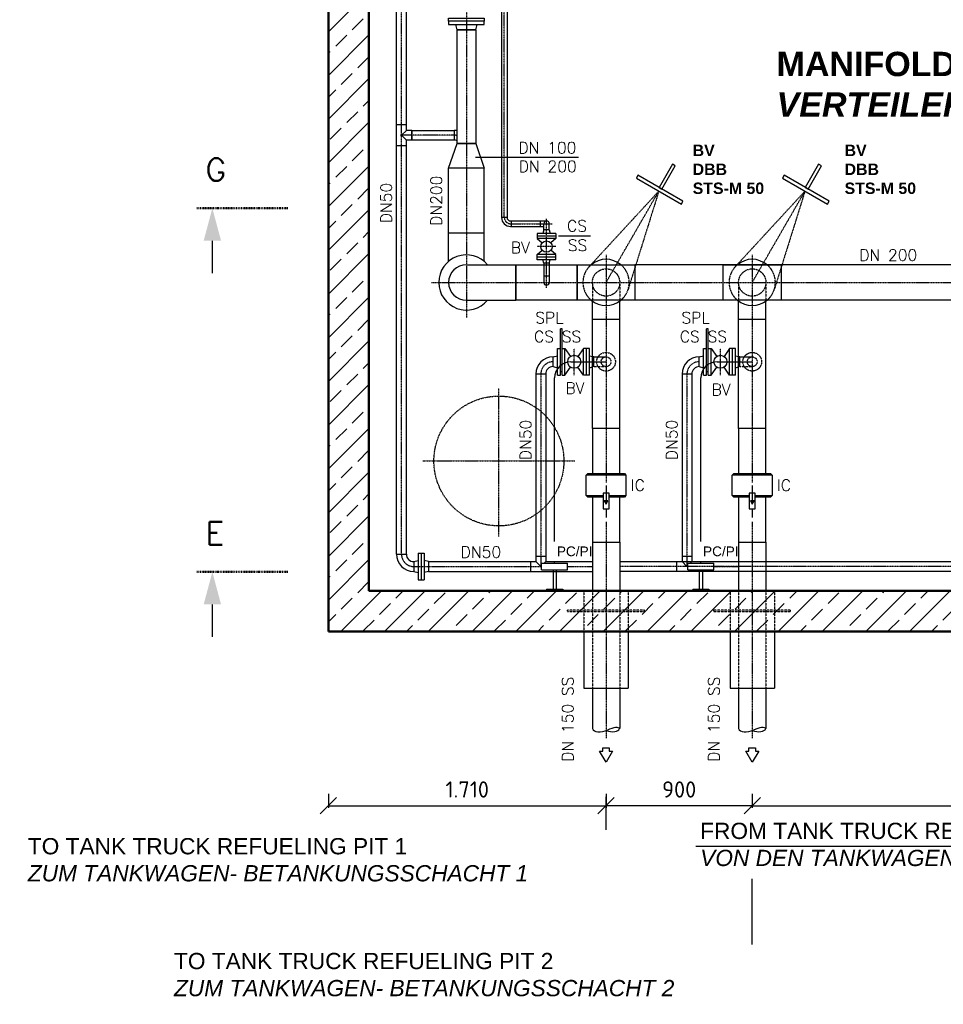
# Model space of a CAD drawing. Header units: millimetres. Extents: x -197187 to 231260338, y -45270 to 70505.
# Tile 33 of 85: x 1994 to 7681, y 1354 to 7421. Entities that reach past the tile are written whole.
import ezdxf
from ezdxf.enums import TextEntityAlignment as Align

# ---------------------------------------------------------------- set-up
doc = ezdxf.new("R2010")
doc.units = ezdxf.units.MM
doc.header["$LTSCALE"] = 0.5
doc.linetypes.add('DASHDOT', pattern=[1, 0.5, -0.25, 0, -0.25])
doc.linetypes.add('HIDDEN', pattern=[0.375, 0.25, -0.125])
for name, color, linetype in [('17', 7, 'Continuous'), ('21', 7, 'Continuous'), ('41', 7, 'Continuous'), ('BEMAßUNG', 7, 'Continuous'), ('Beschriftung', 7, 'Continuous'), ('P-MU025ENTLÜ', 7, 'Continuous'), ('P-MU050ENTL', 7, 'Continuous'), ('P-MU150AUSL', 7, 'Continuous'), ('P-MU200AUSL', 7, 'Continuous'), ('P-MU200EINL', 7, 'Continuous'), ('P-MU250AUSL', 7, 'Continuous'), ('P-MU250AUSL1', 7, 'Continuous'), ('P-MU300AUSL', 7, 'Continuous')]:
    doc.layers.add(name, color=color, linetype=linetype)
doc.styles.add('LBB3.5M1000', font='isocp.shx', dxfattribs={"height": 3.5})
doc.styles.add('ROMANS', font='ROMANS', dxfattribs={"height": 0.2})
doc.styles.get("Standard").update_dxf_attribs({"font": 'isocpeur.ttf'})
doc.dimstyles.new('DIN', dxfattribs={"dimtxt": 2.5, "dimasz": 2.5, "dimexe": 1.25, "dimexo": 0.625, "dimtad": 1, "dimtih": 1, "dimdec": 4, "dimdsep": 46, "dimlunit": 6, "dimtxsty": 'Standard', "dimcen": 2.5, "dimadec": 0, "dimazin": 0, "dimtfac": 1, "dimtdec": 4, "dimtmove": 0, "dimatfit": 3, "dimfxl": 0, "dimtvp": 1, "dimtolj": 1, "dimtzin": 0, "dimarcsym": 0})

# ---------------------------------------------------------------- blocks, each defined once
blk = doc.blocks.new('SPFEIL')
at = {"layer": '17', "color": 7, "linetype": 'Continuous'}
blk.add_line((-20, 0), (-10, 0), dxfattribs=at)
blk.add_solid([(-10, -2.6795), (0, 0), (-10, 2.6795)], dxfattribs=at)
blk = doc.blocks.new('_Oblique')
at = {"color": 0, "linetype": 'ByBlock', "lineweight": -2}
blk.add_line((-0.5, -0.5), (0.5, 0.5), dxfattribs=at)
blk = doc.blocks.new('*D21')
at = {"layer": 'BEMAßUNG', "color": 0, "lineweight": -2, "transparency": 16777216}
for p, q in [((3894.4, 2652), (3894.4, 2565.7)), ((5604.4, 2652), (5604.4, 2565.7)), ((3894.4, 2578.2), (5604.4, 2578.2))]:
    blk.add_line(p, q, dxfattribs=at)
at = {"layer": 'DEFPOINTS', "color": 0, "transparency": 16777216}
for p in [(3894.4, 3652), (5604.4, 3652), (5604.4, 2578.2)]:
    blk.add_point(p, dxfattribs=at)
at = {"layer": 'BEMAßUNG', "color": 0, "lineweight": -2, "transparency": 16777216, "xscale": 100, "yscale": 100, "zscale": 100, "rotation": 180}
blk.add_blockref('_Oblique', (3894.4, 2578.2), dxfattribs=at)
at = {"layer": 'BEMAßUNG', "color": 0, "lineweight": -2, "transparency": 16777216, "xscale": 100, "yscale": 100, "zscale": 100}
blk.add_blockref('_Oblique', (5604.4, 2578.2), dxfattribs=at)
at = {"layer": 'BEMAßUNG', "color": 0, "transparency": 16777216, "insert": (4749.4, 2678.2), "char_height": 100, "attachment_point": 5}
blk.add_mtext('\\A1;1.710', dxfattribs=at)
blk = doc.blocks.new('*D27')
at = {"layer": 'BEMAßUNG', "color": 0, "lineweight": -2, "transparency": 16777216}
for p, q in [((6504.4, 2652), (6504.4, 2565.7)), ((9744.4, 2652), (9744.4, 2565.7)), ((6504.4, 2578.2), (9744.4, 2578.2))]:
    blk.add_line(p, q, dxfattribs=at)
at = {"layer": 'DEFPOINTS', "color": 0, "transparency": 16777216}
for p in [(6504.4, 3652), (9744.4, 3652), (9744.4, 2578.2)]:
    blk.add_point(p, dxfattribs=at)
at = {"layer": 'BEMAßUNG', "color": 0, "lineweight": -2, "transparency": 16777216, "xscale": 100, "yscale": 100, "zscale": 100, "rotation": 180}
blk.add_blockref('_Oblique', (6504.4, 2578.2), dxfattribs=at)
at = {"layer": 'BEMAßUNG', "color": 0, "lineweight": -2, "transparency": 16777216, "xscale": 100, "yscale": 100, "zscale": 100}
blk.add_blockref('_Oblique', (9744.4, 2578.2), dxfattribs=at)
at = {"layer": 'BEMAßUNG', "color": 0, "transparency": 16777216, "insert": (8124.4, 2678.2), "char_height": 100, "attachment_point": 5}
blk.add_mtext('\\A1;3.240', dxfattribs=at)
blk = doc.blocks.new('*D46')
at = {"layer": 'BEMAßUNG', "color": 0, "lineweight": -2, "transparency": 16777216}
for p, q in [((5604.4, 2652), (5604.4, 2565.7)), ((6504.4, 2652), (6504.4, 2565.7)), ((6504.4, 2578.2), (5604.4, 2578.2))]:
    blk.add_line(p, q, dxfattribs=at)
at = {"layer": 'DEFPOINTS', "color": 0, "transparency": 16777216}
for p in [(5604.4, 3652), (6504.4, 3652), (5604.4, 2578.2)]:
    blk.add_point(p, dxfattribs=at)
at = {"layer": 'BEMAßUNG', "color": 0, "lineweight": -2, "transparency": 16777216, "xscale": 100, "yscale": 100, "zscale": 100, "rotation": 180}
blk.add_blockref('_Oblique', (5604.4, 2578.2), dxfattribs=at)
at = {"layer": 'BEMAßUNG', "color": 0, "lineweight": -2, "transparency": 16777216, "xscale": 100, "yscale": 100, "zscale": 100}
blk.add_blockref('_Oblique', (6504.4, 2578.2), dxfattribs=at)
at = {"layer": 'BEMAßUNG', "color": 0, "transparency": 16777216, "insert": (6054.4, 2678.2), "char_height": 100, "attachment_point": 5}
blk.add_mtext('\\A1;900', dxfattribs=at)

msp = doc.modelspace()

# ---------------------------------------------------------------- hatches: boundary and pattern name
h = msp.add_hatch(color=256)
h.dxf.hatch_style = 1
h.paths.add_polyline_path([(5604.39, 4436.258), (5615.987, 4456.344), (5592.793, 4456.344)])
h = msp.add_hatch(color=256)
h.dxf.hatch_style = 1
h.paths.add_polyline_path([(6504.39, 4436.258), (6515.987, 4456.344), (6492.793, 4456.344)])

# ---------------------------------------------------------------- linework, layer by layer
for p, q in [((5604.39, 4552.018), (5604.39, 4456.344)), ((6504.39, 4552.018), (6504.39, 4456.344)), ((5604.39, 4408.056), (5604.39, 4353.731)), ((6504.39, 4408.056), (6504.39, 4353.731))]:
    msp.add_line(p, q)
at = {"color": 0}
for points in [[(4687.24, 7359.018), (4801.54, 7359.018), (4801.54, 6659.018), (4687.24, 6659.018)], [(4634.84, 6507.018), (4687.24, 6659.018), (4801.54, 6659.018), (4853.94, 6507.018)]]:
    msp.add_lwpolyline(points, close=True, dxfattribs=at)
for points in [[(6030.55, 6520.15), (6013.23, 6530.15), (5930.73, 6387.256), (5948.05, 6377.256)], [(6930.55, 6520.15), (6913.23, 6530.15), (6830.73, 6387.256), (6848.05, 6377.256)], [(6077.954, 6302.256), (5800.826, 6462.256), (5790.826, 6444.935), (6067.954, 6284.935)], [(6977.954, 6302.256), (6700.826, 6462.256), (6690.826, 6444.935), (6967.954, 6284.935)], [(5622.492, 4408.056), (5622.492, 4504.632), (5586.288, 4504.632), (5586.288, 4408.056)], [(6522.492, 4408.056), (6522.492, 4504.632), (6486.288, 4504.632), (6486.288, 4408.056)], [(5604.39, 4436.258), (5615.987, 4456.344), (5592.793, 4456.344)], [(6504.39, 4436.258), (6515.987, 4456.344), (6492.793, 4456.344)]]:
    msp.add_lwpolyline(points, close=True)
at = {"layer": '17', "linetype": 'DASHDOT', "lineweight": 50, "ltscale": 20}
for p, q in [((3644.514, 6259.018), (3084.155, 6259.018)), ((3644.514, 4018.117), (3084.155, 4018.117))]:
    msp.add_line(p, q, dxfattribs=at)
at = {"layer": '21', "linetype": 'DASHDOT', "ltscale": 10}
msp.add_line((4476.703, 4702.018), (5411.232, 4702.018), dxfattribs=at)
at = {"layer": '21', "linetype": 'Continuous', "lineweight": 50, "ltscale": 10}
for p, q in [((4144.39, 3902.018), (9949.39, 3902.018)), ((3894.39, 3652.018), (9949.39, 3652.018))]:
    msp.add_line(p, q, dxfattribs=at)
at = {"layer": '21', "linetype": 'DASHDOT', "ltscale": 10}
msp.add_circle((4944.39, 4702.018), 400, dxfattribs=at)
at = {"layer": '41', "linetype": 'Continuous', "lineweight": 50, "ltscale": 10}
for p, q in [((3894.39, 3652.018), (3894.39, 14402.018)), ((4144.39, 3902.018), (4144.39, 14152.018))]:
    msp.add_line(p, q, dxfattribs=at)
at = {"layer": '41', "linetype": 'Continuous', "ltscale": 10}
for p, q in [((4374.54, 6773.018), (4314.24, 6773.018)), ((5387.69, 5313.518), (5604.39, 5313.518)), ((6287.69, 5313.518), (6504.39, 5313.518)), ((5287.69, 4072.018), (5287.69, 5213.518)), ((6187.69, 4072.018), (6187.69, 5213.518)), ((5207.69, 4072.018), (5367.69, 4072.018)), ((5207.69, 4032.018), (5207.69, 4072.018)), ((5367.69, 4032.018), (5367.69, 4072.018)), ((6107.69, 4072.018), (6267.69, 4072.018)), ((6107.69, 4032.018), (6107.69, 4072.018)), ((6267.69, 4032.018), (6267.69, 4072.018)), ((5207.69, 4032.018), (5367.69, 4032.018)), ((5277.69, 4032.018), (5277.69, 3912.018)), ((5297.69, 4032.018), (5297.69, 3912.018)), ((6107.69, 4032.018), (6267.69, 4032.018)), ((6177.69, 4032.018), (6177.69, 3912.018)), ((6197.69, 4032.018), (6197.69, 3912.018)), ((5237.69, 3912.018), (5337.69, 3912.018)), ((5237.69, 3912.018), (5237.69, 3902.018)), ((5337.69, 3912.018), (5337.69, 3902.018)), ((6137.69, 3912.018), (6237.69, 3912.018)), ((6137.69, 3912.018), (6137.69, 3902.018)), ((6237.69, 3912.018), (6237.69, 3902.018))]:
    msp.add_line(p, q, dxfattribs=at)
at = {"layer": '41', "linetype": 'HIDDEN', "ltscale": 10}
for p, q in [((5518.446, 5346.333), (5520.24, 5345.852)), ((6418.446, 5346.333), (6420.24, 5345.852))]:
    msp.add_line(p, q, dxfattribs=at)
at = {"layer": '41', "linetype": 'DASHDOT', "ltscale": 10}
msp.add_line((4944.39, 4236.966), (4944.39, 5150.473), dxfattribs=at)
at = {"layer": '41', "linetype": 'Continuous', "ltscale": 10}
for centre in [(5387.69, 5213.518), (6287.69, 5213.518)]:
    msp.add_arc(centre, 100, 90, 180, dxfattribs=at)
at = {"layer": 'Beschriftung'}
for p, q in [((5604.39, 2234.621), (5604.39, 2632.954)), ((2024.396, 2234.621), (5604.39, 2234.621)), ((2924.396, 1527.233), (6504.39, 1527.233))]:
    msp.add_line(p, q, dxfattribs=at)
at = {"layer": 'P-MU025ENTLÜ', "linetype": 'Continuous', "ltscale": 10}
for p, q in [((4961.04, 11018.468), (4961.04, 6202.018)), ((4994.74, 11018.468), (4994.74, 6202.018)), ((4994.74, 6202.018), (4961.04, 6202.018)), ((5015.89, 6180.868), (5237.89, 6180.868)), ((5015.89, 6147.168), (5221.04, 6147.168)), ((5020.453, 6180.868), (5020.453, 6147.168)), ((5199.89, 6147.168), (5199.89, 6180.868)), ((5221.04, 6126.018), (5221.04, 6164.018)), ((5254.74, 6126.018), (5254.74, 6164.018)), ((5295.39, 6104.018), (5180.39, 6104.018)), ((5180.39, 6104.018), (5180.39, 6072.018)), ((5295.39, 6088.018), (5180.39, 6088.018)), ((5295.39, 6072.018), (5180.39, 6072.018)), ((5180.39, 6072.018), (5211.251, 6045.72)), ((5221.04, 6126.018), (5215.145, 6104.018)), ((5254.74, 6126.018), (5221.04, 6126.018)), ((5254.74, 6126.018), (5260.635, 6104.018)), ((5295.39, 6072.018), (5264.529, 6045.72)), ((5295.39, 6104.018), (5295.39, 6072.018)), ((5180.39, 5974.018), (5211.251, 6000.317)), ((5180.39, 5942.018), (5180.39, 5974.018)), ((5295.39, 5974.018), (5180.39, 5974.018)), ((5295.39, 5958.018), (5180.39, 5958.018)), ((5295.39, 5974.018), (5264.529, 6000.317)), ((5295.39, 5942.018), (5295.39, 5974.018)), ((5295.39, 5942.018), (5180.39, 5942.018)), ((5221.04, 5920.018), (5215.145, 5942.018)), ((5254.74, 5920.018), (5221.04, 5920.018)), ((5221.04, 5920.018), (5221.04, 5802.018)), ((5254.74, 5920.018), (5260.635, 5942.018)), ((5254.74, 5920.018), (5254.74, 5802.018)), ((5254.74, 5840.018), (5221.04, 5840.018))]:
    msp.add_line(p, q, dxfattribs=at)
at = {"layer": 'P-MU025ENTLÜ', "linetype": 'DASHDOT', "ltscale": 10}
for p, q in [((4977.89, 6202.018), (4977.89, 11018.468)), ((5237.89, 5768.497), (5237.89, 6193.197)), ((5015.89, 6164.018), (5272.28, 6164.018)), ((5295.39, 6023.018), (5180.39, 6023.018))]:
    msp.add_line(p, q, dxfattribs=at)
at = {"layer": 'P-MU025ENTLÜ', "linetype": 'Continuous', "ltscale": 10}
msp.add_circle((5237.89, 6023.018), 35, dxfattribs=at)
for centre, radius, start, end in [((5015.89, 6202.018), 54.85, 180, 270), ((5015.89, 6202.018), 21.15, 180, 270), ((5237.89, 6164.018), 16.85, 0, 180), ((5237.89, 5802.018), 16.85, 180, 0)]:
    msp.add_arc(centre, radius, start, end, dxfattribs=at)
at = {"layer": 'P-MU025ENTLÜ', "linetype": 'DASHDOT', "ltscale": 10}
msp.add_arc((5015.89, 6202.018), 38, 180, 270, dxfattribs=at)
at = {"layer": 'P-MU050ENTL', "linetype": 'DASHDOT', "ltscale": 10}
for p, q in [((4344.39, 4128.018), (4344.39, 9199.538)), ((4668.39, 6709.018), (4336.194, 6709.018)), ((5408.39, 5231.018), (5408.39, 5396.018)), ((6308.39, 5231.018), (6308.39, 5396.018)), ((5202.39, 5237.518), (5202.39, 4052.018)), ((6102.39, 5237.518), (6102.39, 4052.018)), ((4420.39, 4052.018), (5207.69, 4052.018)), ((5367.69, 4052.018), (5520.24, 4052.018)), ((9278.39, 4052.018), (5688.54, 4052.018)), ((6267.69, 4052.018), (6420.24, 4052.018))]:
    msp.add_line(p, q, dxfattribs=at)
at = {"layer": 'P-MU050ENTL', "linetype": 'Continuous', "ltscale": 10}
for p, q in [((4314.24, 6773.018), (4314.24, 9109.538)), ((4374.54, 6739.168), (4374.54, 9109.538)), ((4687.24, 7359.018), (4678.89, 7391.018)), ((4801.54, 7359.018), (4687.24, 7359.018)), ((4801.54, 7359.018), (4809.89, 7391.018)), ((4314.24, 6645.018), (4314.24, 6773.018)), ((4408.39, 6739.168), (4408.39, 6678.868)), ((4668.39, 6739.168), (4668.39, 6678.868)), ((4374.54, 4128.018), (4374.54, 6678.868)), ((4314.24, 4128.018), (4314.24, 6645.018)), ((4314.24, 6645.018), (4374.54, 6645.018)), ((5333.39, 5516.518), (5323.39, 5516.518)), ((5323.39, 5396.018), (5323.39, 5516.518)), ((5333.39, 5396.018), (5333.39, 5516.518)), ((6233.39, 5516.518), (6223.39, 5516.518)), ((6223.39, 5396.018), (6223.39, 5516.518)), ((6233.39, 5396.018), (6233.39, 5516.518)), ((5278.39, 5343.668), (5305.39, 5350.903)), ((5278.39, 5283.368), (5278.39, 5343.668)), ((5305.39, 5231.018), (5305.39, 5396.018)), ((5305.39, 5396.018), (5323.39, 5396.018)), ((5323.39, 5231.018), (5323.39, 5396.018)), ((5333.39, 5231.018), (5333.39, 5396.018)), ((5333.39, 5396.018), (5351.39, 5396.018)), ((5351.39, 5231.018), (5351.39, 5396.018)), ((5351.39, 5396.018), (5385.653, 5346.428)), ((5465.39, 5396.018), (5431.127, 5346.428)), ((5465.39, 5231.018), (5465.39, 5396.018)), ((5501.39, 5396.018), (5465.39, 5396.018)), ((5483.39, 5231.018), (5483.39, 5396.018)), ((5501.39, 5231.018), (5501.39, 5396.018)), ((5501.39, 5350.903), (5520.24, 5345.852)), ((5528.39, 5343.668), (5520.24, 5345.852)), ((5528.39, 5283.368), (5528.39, 5343.668)), ((5528.39, 5343.668), (5604.39, 5343.668)), ((6178.39, 5343.668), (6205.39, 5350.903)), ((6178.39, 5283.368), (6178.39, 5343.668)), ((6205.39, 5231.018), (6205.39, 5396.018)), ((6205.39, 5396.018), (6223.39, 5396.018)), ((6223.39, 5231.018), (6223.39, 5396.018)), ((6233.39, 5231.018), (6233.39, 5396.018)), ((6233.39, 5396.018), (6251.39, 5396.018)), ((6251.39, 5231.018), (6251.39, 5396.018)), ((6251.39, 5396.018), (6285.653, 5346.428)), ((6365.39, 5396.018), (6331.127, 5346.428)), ((6365.39, 5231.018), (6365.39, 5396.018)), ((6401.39, 5396.018), (6365.39, 5396.018)), ((6383.39, 5231.018), (6383.39, 5396.018)), ((6401.39, 5231.018), (6401.39, 5396.018)), ((6401.39, 5350.903), (6420.24, 5345.852)), ((6428.39, 5343.668), (6420.24, 5345.852)), ((6428.39, 5283.368), (6428.39, 5343.668)), ((6428.39, 5343.668), (6504.39, 5343.668)), ((5278.39, 5283.368), (5305.39, 5276.134)), ((5351.39, 5231.018), (5385.653, 5280.609)), ((5465.39, 5231.018), (5431.127, 5280.609)), ((5501.39, 5276.134), (5520.24, 5281.185)), ((5528.39, 5283.368), (5520.24, 5281.185)), ((6178.39, 5283.368), (6205.39, 5276.134)), ((6251.39, 5231.018), (6285.653, 5280.609)), ((6365.39, 5231.018), (6331.127, 5280.609)), ((6401.39, 5276.134), (6420.24, 5281.185)), ((6428.39, 5283.368), (6420.24, 5281.185)), ((5172.24, 5237.518), (5172.24, 4082.168)), ((5232.54, 5237.518), (5172.24, 5237.518)), ((5232.54, 5237.518), (5232.54, 4082.168)), ((5305.39, 5231.018), (5323.39, 5231.018)), ((5333.39, 5251.518), (5323.39, 5251.518)), ((5333.39, 5231.018), (5351.39, 5231.018)), ((5501.39, 5231.018), (5465.39, 5231.018)), ((6072.24, 5237.518), (6072.24, 4082.168)), ((6132.54, 5237.518), (6072.24, 5237.518)), ((6132.54, 5237.518), (6132.54, 4082.168)), ((6205.39, 5231.018), (6223.39, 5231.018)), ((6233.39, 5251.518), (6223.39, 5251.518)), ((6233.39, 5231.018), (6251.39, 5231.018)), ((6401.39, 5231.018), (6365.39, 5231.018)), ((4314.24, 4128.018), (4374.54, 4128.018)), ((4447.39, 4134.518), (4483.39, 4134.518)), ((4447.39, 4134.518), (4447.39, 3969.518)), ((4465.39, 4134.518), (4465.39, 3969.518)), ((4483.39, 4134.518), (4483.39, 3969.518)), ((4420.39, 4082.168), (4447.39, 4089.403)), ((4420.39, 4082.168), (4420.39, 4021.868)), ((4510.39, 4082.168), (4483.39, 4089.403)), ((4510.39, 4082.168), (5172.24, 4082.168)), ((4510.39, 4082.168), (4510.39, 4021.868)), ((5138.39, 4082.168), (5138.39, 4021.868)), ((5172.24, 4116.018), (5232.54, 4116.018)), ((5172.24, 4082.168), (5202.39, 4052.018)), ((5222.39, 4072.018), (5232.54, 4082.168)), ((5232.54, 4082.168), (5520.24, 4082.168)), ((5688.54, 4082.168), (9278.39, 4082.168)), ((6038.39, 4082.168), (6038.39, 4021.868)), ((6072.24, 4116.018), (6132.54, 4116.018)), ((6072.24, 4082.168), (6102.39, 4052.018)), ((6122.39, 4072.018), (6132.54, 4082.168)), ((6132.54, 4082.168), (6420.24, 4082.168)), ((4420.39, 4021.868), (4447.39, 4014.634)), ((4510.39, 4021.868), (4483.39, 4014.634)), ((4510.39, 4021.868), (5520.24, 4021.868)), ((5202.39, 4052.018), (5207.69, 4057.318)), ((9278.39, 4021.868), (5688.54, 4021.868)), ((6102.39, 4052.018), (6107.69, 4057.318)), ((4447.39, 3969.518), (4483.39, 3969.518))]:
    msp.add_line(p, q, dxfattribs=at)
at = {"layer": 'P-MU050ENTL', "linetype": 'HIDDEN', "ltscale": 10}
for p, q in [((5528.39, 5283.368), (5604.39, 5283.368)), ((6428.39, 5283.368), (6504.39, 5283.368))]:
    msp.add_line(p, q, dxfattribs=at)
at = {"layer": 'P-MU050ENTL', "linetype": 'Continuous', "ltscale": 10}
for points in [[(4634.39, 7431.018), (4854.39, 7431.018), (4854.39, 7411.018), (4634.39, 7411.018)], [(4634.39, 7391.018), (4854.39, 7391.018), (4854.39, 7411.018), (4634.39, 7411.018)], [(4668.39, 6678.868), (4408.39, 6678.868), (4408.39, 6739.168), (4668.39, 6739.168)]]:
    msp.add_lwpolyline(points, close=True, dxfattribs=at)
for points in [[(4408.39, 6739.168), (4374.54, 6739.168), (4344.39, 6709.018)], [(4408.39, 6678.868), (4374.54, 6678.868), (4344.39, 6709.018)]]:
    msp.add_lwpolyline(points, dxfattribs=at)
for centre in [(5408.39, 5313.518), (6308.39, 5313.518)]:
    msp.add_circle(centre, 40, dxfattribs=at)
at = {"layer": 'P-MU050ENTL', "linetype": 'HIDDEN', "ltscale": 10}
for centre, radius in [((5604.39, 5313.518), 57.5), ((5604.39, 5313.518), 30.15), ((6504.39, 5313.518), 57.5), ((6504.39, 5313.518), 30.15)]:
    msp.add_circle(centre, radius, dxfattribs=at)
at = {"layer": 'P-MU050ENTL', "linetype": 'Continuous', "ltscale": 10}
for centre, radius, start, end in [((4668.39, 6633.018), 106.15, 79.7712309, 90), ((4668.39, 6633.018), 45.85, 65.7245862, 90), ((5278.39, 5237.518), 106.15, 90, 180), ((6178.39, 5237.518), 106.15, 90, 180), ((5278.39, 5237.518), 45.85, 90, 180), ((6178.39, 5237.518), 45.85, 90, 180), ((4420.39, 4128.018), 106.15, 180, 270), ((4420.39, 4128.018), 45.85, 180, 270)]:
    msp.add_arc(centre, radius, start, end, dxfattribs=at)
at = {"layer": 'P-MU050ENTL', "linetype": 'DASHDOT', "ltscale": 10}
for centre, start, end in [((4668.39, 6633.018), 75.6392496, 90), ((5278.39, 5237.518), 90, 180), ((6178.39, 5237.518), 90, 180), ((4420.39, 4128.018), 180, 270)]:
    msp.add_arc(centre, 76, start, end, dxfattribs=at)
at = {"layer": 'P-MU150AUSL', "linetype": 'DASHDOT', "ltscale": 10}
for p, q in [((5929.39, 6364.935), (5499.604, 5898.59)), ((5604.39, 5802.018), (5929.39, 6364.935)), ((5929.39, 6364.935), (5740.417, 5759.557)), ((6829.39, 6364.935), (6399.604, 5898.59)), ((6504.39, 5802.018), (6829.39, 6364.935)), ((6829.39, 6364.935), (6640.417, 5759.557))]:
    msp.add_line(p, q, dxfattribs=at)
at = {"layer": 'P-MU150AUSL', "linetype": 'Continuous', "ltscale": 10}
for p, q in [((5520.24, 4902.018), (5520.24, 5687.018)), ((5688.54, 4902.018), (5688.54, 5687.018)), ((6420.24, 4902.018), (6420.24, 5687.018)), ((6588.54, 4902.018), (6588.54, 5687.018)), ((5688.54, 5573.018), (5520.24, 5573.018)), ((6588.54, 5573.018), (6420.24, 5573.018)), ((5726.89, 4615.518), (5481.89, 4615.518)), ((6626.89, 4615.518), (6381.89, 4615.518)), ((5481.89, 4488.518), (5586.288, 4488.518)), ((5622.492, 4488.518), (5726.89, 4488.518)), ((6381.89, 4488.518), (6486.288, 4488.518)), ((6522.492, 4488.518), (6626.89, 4488.518)), ((5688.54, 4202.018), (5688.54, 3902.018)), ((6588.54, 4202.018), (6588.54, 3902.018)), ((5467.89, 3652.018), (5467.89, 3302.018)), ((5740.89, 3652.018), (5740.89, 3302.018)), ((6367.89, 3652.018), (6367.89, 3302.018)), ((6640.89, 3652.018), (6640.89, 3302.018)), ((5467.89, 3302.018), (5740.89, 3302.018)), ((5520.24, 3302.018), (5520.24, 3053.036)), ((5688.54, 3302.018), (5688.54, 3053.036)), ((6367.89, 3302.018), (6640.89, 3302.018)), ((6420.24, 3302.018), (6420.24, 3053.036)), ((6588.54, 3302.018), (6588.54, 3053.036))]:
    msp.add_line(p, q, dxfattribs=at)
at = {"layer": 'P-MU150AUSL', "linetype": 'HIDDEN', "ltscale": 10}
for p, q in [((5467.89, 3902.018), (5467.89, 3652.018)), ((5520.24, 3902.018), (5520.24, 3302.018)), ((5688.54, 3902.018), (5688.54, 3302.018)), ((5740.89, 3902.018), (5740.89, 3652.018)), ((6367.89, 3902.018), (6367.89, 3652.018)), ((6420.24, 3902.018), (6420.24, 3302.018)), ((6588.54, 3902.018), (6588.54, 3302.018)), ((6640.89, 3902.018), (6640.89, 3652.018)), ((5840.89, 3782.018), (5367.89, 3782.018)), ((5367.89, 3772.018), (5367.89, 3782.018)), ((5840.89, 3772.018), (5367.89, 3772.018)), ((5840.89, 3772.018), (5840.89, 3782.018)), ((6740.89, 3782.018), (6267.89, 3782.018)), ((6267.89, 3772.018), (6267.89, 3782.018)), ((6740.89, 3772.018), (6267.89, 3772.018)), ((6740.89, 3772.018), (6740.89, 3782.018))]:
    msp.add_line(p, q, dxfattribs=at)
at = {"layer": 'P-MU150AUSL', "linetype": 'Continuous', "ltscale": 10}
for points in [[(5688.54, 4625.518), (5688.54, 4902.018), (5520.24, 4902.018), (5520.24, 4625.518)], [(6588.54, 4625.518), (6588.54, 4902.018), (6420.24, 4902.018), (6420.24, 4625.518)], [(5586.288, 4478.518), (5491.89, 4478.518), (5481.89, 4488.518), (5481.89, 4615.518), (5491.89, 4625.518), (5716.89, 4625.518), (5726.89, 4615.518), (5726.89, 4488.518), (5716.89, 4478.518), (5622.492, 4478.518)], [(6486.288, 4478.518), (6391.89, 4478.518), (6381.89, 4488.518), (6381.89, 4615.518), (6391.89, 4625.518), (6616.89, 4625.518), (6626.89, 4615.518), (6626.89, 4488.518), (6616.89, 4478.518), (6522.492, 4478.518)]]:
    msp.add_lwpolyline(points, dxfattribs=at)
for points in [[(5604.39, 2845.865), (5564.39, 2915.146), (5584.39, 2915.146), (5584.39, 2935.146), (5624.39, 2935.146), (5624.39, 2915.146), (5644.39, 2915.146), (5604.39, 2845.865)], [(6504.39, 2845.865), (6464.39, 2915.146), (6484.39, 2915.146), (6484.39, 2935.146), (6524.39, 2935.146), (6524.39, 2915.146), (6544.39, 2915.146), (6504.39, 2845.865)]]:
    msp.add_lwpolyline(points, close=True, dxfattribs=at)
for centre, major_axis, ratio, start_param, end_param in [((5597.26, 3084.141), (-77.02, -31.104), 0.51427667, 0, 1.57079633), ((5610.748, 3084.141), (77.02, -31.104), 0.51427667, 4.83132871, 6.28318531), ((5622.9, 3023.268), (65.64, 29.769), 0.32393588, 0, 1.57079633), ((6497.26, 3084.141), (-77.02, -31.104), 0.51427667, 0, 1.57079633), ((6510.748, 3084.141), (77.02, -31.104), 0.51427667, 4.83132871, 6.28318531), ((6522.9, 3023.268), (65.64, 29.769), 0.32393588, 0, 1.57079633)]:
    msp.add_ellipse(centre, major_axis=major_axis, ratio=ratio, start_param=start_param, end_param=end_param, dxfattribs=at)
at = {"layer": 'P-MU200AUSL', "linetype": 'Continuous', "ltscale": 10}
for p, q in [((5433.886, 6571.279), (4800.095, 6571.279)), ((4634.84, 6107.018), (4634.84, 6507.018)), ((4853.94, 6107.018), (4853.94, 6507.018)), ((4634.84, 6107.018), (4853.94, 6107.018)), ((4634.84, 5932.014), (4634.84, 6107.018)), ((4853.94, 5932.014), (4853.94, 6107.018)), ((5507.824, 6088.018), (5311.287, 6088.018))]:
    msp.add_line(p, q, dxfattribs=at)
at = {"layer": 'P-MU200EINL', "linetype": 'Continuous', "ltscale": 10}
for p, q in [((4744.39, 5911.568), (5049.39, 5911.568)), ((5049.39, 5911.568), (5049.39, 5692.468)), ((7838.39, 5911.568), (5782.39, 5911.568)), ((4744.39, 5692.468), (5049.39, 5692.468)), ((7838.39, 5692.468), (5782.39, 5692.468))]:
    msp.add_line(p, q, dxfattribs=at)
at = {"layer": 'P-MU200EINL', "linetype": 'DASHDOT', "ltscale": 10}
for p, q in [((4528.867, 5802.018), (6187.891, 5802.018)), ((6187.891, 5802.018), (12839.39, 5802.018))]:
    msp.add_line(p, q, dxfattribs=at)
at = {"layer": 'P-MU200EINL', "linetype": 'Continuous', "ltscale": 10}
for points in [[(5049.39, 5911.568), (5426.39, 5911.568), (5426.39, 5692.468), (5049.39, 5692.468)], [(5426.39, 5692.468), (5426.39, 5911.568), (5782.39, 5911.568), (5782.39, 5692.468)], [(6326.39, 5692.468), (6326.39, 5911.568), (6682.39, 5911.568), (6682.39, 5692.468)]]:
    msp.add_lwpolyline(points, close=True, dxfattribs=at)
for centre, radius, start, end in [((4744.39, 5802.018), 170, 40.1215859, 319.8784141), ((4744.39, 5802.018), 109.55, 90, 270), ((5604.39, 5802.018), 142.5, 50.2437369, 129.7562631), ((6504.39, 5802.018), 142.5, 50.2437369, 129.7562631), ((5604.39, 5802.018), 142.5, 230.2437369, 309.7562631), ((6504.39, 5802.018), 142.5, 230.2437369, 309.7562631)]:
    msp.add_arc(centre, radius, start, end, dxfattribs=at)
at = {"layer": 'P-MU250AUSL', "linetype": 'HIDDEN', "ltscale": 10}
for p, q in [((5520.24, 5802.018), (5520.24, 5687.018)), ((5688.54, 5802.018), (5688.54, 5687.018)), ((6420.24, 5802.018), (6420.24, 5687.018)), ((6588.54, 5802.018), (6588.54, 5687.018))]:
    msp.add_line(p, q, dxfattribs=at)
for centre in [(5604.39, 5802.018), (6504.39, 5802.018)]:
    msp.add_circle(centre, 84.15, dxfattribs=at)
for centre, start, end in [((5604.39, 5802.018), 129.7562631, 230.2437369), ((5604.39, 5802.018), 309.7562631, 50.2437369), ((6504.39, 5802.018), 129.7562631, 230.2437369), ((6504.39, 5802.018), 309.7562631, 50.2437369)]:
    msp.add_arc(centre, 142.5, start, end, dxfattribs=at)
at = {"layer": 'P-MU250AUSL1', "linetype": 'DASHDOT', "ltscale": 10}
for p, q in [((5604.39, 5971.769), (5604.39, 4569.272)), ((6504.39, 5971.769), (6504.39, 4569.272)), ((5604.39, 4326.427), (5604.39, 2994.884)), ((6504.39, 4326.427), (6504.39, 2994.884))]:
    msp.add_line(p, q, dxfattribs=at)
at = {"layer": 'P-MU300AUSL', "linetype": 'DASHDOT', "ltscale": 10}
msp.add_line((4744.39, 8759.376), (4744.39, 5586.495), dxfattribs=at)

# ---------------------------------------------------------------- block references
at = {"layer": '17', "linetype": 'Continuous', "lineweight": 50, "ltscale": 10, "xscale": 20, "yscale": -20, "rotation": 90}
for p in [(3180.078, 6259.018), (3180.078, 4018.117)]:
    msp.add_blockref('SPFEIL', p, dxfattribs=at)

# ---------------------------------------------------------------- texts
at = {"layer": '17', "linetype": 'Continuous', "lineweight": 50, "ltscale": 10, "style": 'ROMANS'}
for s, p in [('G', (3138.037, 6497.209)), ('E', (3138.037, 4256.308))]:
    msp.add_text(s, height=140, dxfattribs=at).set_placement(p, align=Align.MIDDLE_LEFT)
at = {"layer": 'BEMAßUNG', "linetype": 'Continuous', "ltscale": 10, "style": 'ROMANS'}
msp.add_text('DN200', height=70, rotation=90, dxfattribs=at).set_placement((4593.782, 6459.88), align=Align.RIGHT)
for s, p in [('DN50', (4285.445, 6166.818)), ('DN50', (5143.793, 4707.096)), ('DN50', (6043.793, 4707.096)), ('DN 150 SS', (5403.236, 2848.863)), ('DN 150 SS', (6303.236, 2848.863))]:
    msp.add_text(s, height=70, rotation=90, dxfattribs=at).set_placement(p)
msp.add_text('DN 200', height=70, dxfattribs=at).set_placement((7520.433, 5935.452), align=Align.RIGHT)
msp.add_text('DN50', height=70, dxfattribs=at).set_placement((4709.256, 4105.988))
at = {"layer": 'Beschriftung', "attachment_point": 1, "style": 'LBB3.5M1000', "bg_fill": 2}
for s, insert, char_height, width in [('{\\fArial|b1|i0|c0|p34;MANIFOLD / FILTER STATION\\L\\P\\fArial|b1|i1|c0|p34;\\lVERTEILER / FILTERSTATION}', (6654.126, 7223.151), 150, 3290.72316), ('{\\fArial|b0|i0|c0|p34;FROM TANK TRUCK REFUELING PIS\\P\\fArial|b0|i1|c0|p34;VON DEN TANKWAGEN- BETANKUNGSSCHÄCHTEN}', (6183.759, 2473.089), 100, 3516.42452)]:
    msp.add_mtext(s, dxfattribs=dict(at, insert=insert, char_height=char_height, width=width))
at = {"layer": 'P-MU025ENTLÜ', "linetype": 'Continuous', "ltscale": 10, "style": 'ROMANS'}
msp.add_text('BV', height=70, dxfattribs=at).set_placement((5017.956, 5981.666))
at = {"layer": 'P-MU050ENTL', "linetype": 'Continuous', "ltscale": 10, "style": 'ROMANS'}
for s, p in [('SPL', (5168.681, 5549.305)), ('SPL', (6068.681, 5549.305)), ('BV', (5354.278, 5115.619)), ('BV', (6254.278, 5106.428))]:
    msp.add_text(s, height=70, dxfattribs=at).set_placement(p)
at = {"layer": 'P-MU200AUSL', "linetype": 'Continuous', "ltscale": 10, "style": 'ROMANS'}
for s, p in [('DN 100', (5421.928, 6597.272)), ('DN 200', (5423.9, 6482.289)), ('CS', (5486.757, 6115.579)), ('SS', (5488.728, 5996.093))]:
    msp.add_text(s, height=70, dxfattribs=at).set_placement(p, align=Align.RIGHT)
at = {"layer": 'P-MU200EINL', "linetype": 'Continuous', "ltscale": 10, "style": 'ROMANS'}
for p in [(5160.55, 5433.862), (6058.393, 5433.862)]:
    msp.add_text('CS SS', height=70, dxfattribs=at).set_placement(p)
at = {"layer": 'P-MU200EINL', "linetype": 'Continuous', "ltscale": 10, "char_height": 70, "width": 491.56785, "attachment_point": 1, "style": 'ROMANS'}
for insert in [(6137.66, 6650.802), (7073.185, 6650.802)]:
    msp.add_mtext('{\\fArial|b1|i0|c0|p34;BV\\PDBB\\PSTS-M 50}', dxfattribs=dict(at, insert=insert))
at = {"layer": 'P-MU250AUSL1', "linetype": 'Continuous', "ltscale": 10, "style": 'ROMANS'}
for p in [(5756.052, 4517.655), (6656.052, 4517.655)]:
    msp.add_text('IC', height=70, dxfattribs=at).set_placement(p)

# ---------------------------------------------------------------- dimensions: what is measured, and where the dimension line sits
at = {"layer": 'BEMAßUNG'}
dim = msp.add_linear_dim(base=(5604.39, 2578.188), p1=(3894.39, 3652.018), p2=(5604.39, 3652.018), dimstyle='DIN', override={"dimscale": 10, "dimtxt": 10, "dimasz": 10, "dimexo": 100, "dimgap": 5, "dimdec": 2, "dimblk1": 'Oblique', "dimblk2": 'Oblique', "dimsah": 1, "dimtdec": 2, "dimtmove": 2}, dxfattribs=at)
dim.commit()
dim.dimension.update_dxf_attribs({"geometry": '*D21', "text_midpoint": (4749.39, 2678.188)})

# ---------------------------------------------------------------- next in the draw order: linework, layer by layer
at = {"layer": 'Beschriftung'}
for p, q in [((6156.65, 2329.15), (9744.39, 2329.15)), ((6504.39, 1527.233), (6504.39, 2128.328))]:
    msp.add_line(p, q, dxfattribs=at)

# ---------------------------------------------------------------- next in the draw order: texts
at = {"layer": 'Beschriftung', "attachment_point": 1, "style": 'LBB3.5M1000', "bg_fill": 2}
for s, insert, char_height, width in [('{\\fArial|b0|i0|c0|p34;PC/PI}', (5301.556, 4175.476), 60, 213.35671), ('{\\fArial|b0|i0|c0|p34;TO TANK TRUCK REFUELING PIT 1\\P\\fArial|b0|i1|c0|p34;ZUM TANKWAGEN- BETANKUNGSSCHACHT 1}', (2043.759, 2378.56), 100, 3516.42452)]:
    msp.add_mtext(s, dxfattribs=dict(at, insert=insert, char_height=char_height, width=width))

# ---------------------------------------------------------------- next in the draw order: dimensions: what is measured, and where the dimension line sits
at = {"layer": 'BEMAßUNG'}
for base, p2, picture, middle in [((5604.39, 2578.188), (5604.39, 3652.018), '*D46', (6054.39, 2678.188)), ((9744.39, 2578.188), (9744.39, 3652.018), '*D27', (8124.39, 2678.188))]:
    dim = msp.add_linear_dim(base=base, p1=(6504.39, 3652.018), p2=p2, dimstyle='DIN', override={"dimscale": 10, "dimtxt": 10, "dimasz": 10, "dimexo": 100, "dimgap": 5, "dimdec": 2, "dimblk1": 'Oblique', "dimblk2": 'Oblique', "dimsah": 1, "dimtdec": 2, "dimtmove": 2}, dxfattribs=at)
    dim.commit()
    dim.dimension.update_dxf_attribs({"geometry": picture, "text_midpoint": middle})

# ---------------------------------------------------------------- next in the draw order: hatches: boundary and pattern name
h = msp.add_hatch()
h.set_pattern_fill('ANSI33', color=256, scale=30)
h.set_pattern_definition([(45, (9429.24, 8302.02), (-134.704, 134.704), []), (45, (9563.95, 8302.02), (-134.704, 134.704), [95.25, -47.625])])
h.paths.add_polyline_path([(3894.39, 14402.018), (4814.39, 14402.018), (4814.39, 14397.018), (4869.39, 14397.018), (4874.39, 14392.018), (4874.39, 14352.018), (4879.39, 14352.018), (4879.39, 14377.018), (4934.39, 14377.018), (4939.39, 14372.018), (4939.39, 14332.018), (4944.39, 14332.018), (4944.39, 14152.018), (4144.39, 14152.018), (4144.39, 3902.018), (12044.39, 3902.018), (12044.39, 2272.018), (12039.39, 2272.018), (12039.39, 2232.018), (12034.39, 2227.018), (11979.39, 2227.018), (11979.39, 2252.018), (11974.39, 2252.018), (11974.39, 2212.018), (11969.39, 2207.018), (11914.39, 2207.018), (11914.39, 2202.018), (11794.39, 2202.018), (11794.39, 3652.018), (3894.39, 3652.018)])
h.paths.add_polyline_path([(14507.43, 14152.018), (14507.43, 14402.018), (5959.39, 14402.018), (5959.39, 14397.018), (5904.39, 14397.018), (5899.39, 14392.018), (5899.39, 14352.018), (5894.39, 14352.018), (5894.39, 14377.018), (5839.39, 14377.018), (5834.39, 14372.018), (5834.39, 14332.018), (5829.39, 14332.018), (5829.39, 14152.018), (13644.39, 14152.018), (13644.39, 2272.018), (13649.39, 2272.018), (13649.39, 2232.018), (13654.39, 2227.018), (13709.39, 2227.018), (13709.39, 2252.018), (13714.39, 2252.018), (13714.39, 2212.018), (13719.39, 2207.018), (13774.39, 2207.018), (13774.39, 2202.018), (14507.43, 2202.018), (14507.43, 2452.018), (13894.39, 2452.018), (13894.39, 8802.018), (14507.43, 8802.018), (14507.43, 9052.018), (13894.39, 9052.018), (13894.39, 14152.018)])

# ---------------------------------------------------------------- next in the draw order: linework, layer by layer
at = {"layer": 'P-MU150AUSL', "linetype": 'Continuous', "ltscale": 10}
msp.add_line((5520.24, 4202.018), (5520.24, 3902.018), dxfattribs=at)
msp.add_lwpolyline([(5520.24, 4478.518), (5520.24, 4202.018), (5688.54, 4202.018), (5688.54, 4478.518)], dxfattribs=at)

# ---------------------------------------------------------------- next in the draw order: texts
at = {"layer": 'Beschriftung', "insert": (2943.759, 1671.172), "char_height": 100, "width": 3516.42452, "attachment_point": 1, "style": 'LBB3.5M1000', "bg_fill": 2}
msp.add_mtext('{\\fArial|b0|i0|c0|p34;TO TANK TRUCK REFUELING PIT 2\\P\\fArial|b0|i1|c0|p34;ZUM TANKWAGEN- BETANKUNGSSCHACHT 2}', dxfattribs=at)

# ---------------------------------------------------------------- next in the draw order: texts
at = {"layer": 'Beschriftung', "insert": (6201.556, 4175.476), "char_height": 60, "width": 213.35671, "attachment_point": 1, "style": 'LBB3.5M1000', "bg_fill": 2}
msp.add_mtext('{\\fArial|b0|i0|c0|p34;PC/PI}', dxfattribs=at)

# ---------------------------------------------------------------- next in the draw order: linework, layer by layer
at = {"layer": 'P-MU150AUSL', "linetype": 'Continuous', "ltscale": 10}
msp.add_line((6420.24, 4202.018), (6420.24, 3902.018), dxfattribs=at)
msp.add_lwpolyline([(6420.24, 4478.518), (6420.24, 4202.018), (6588.54, 4202.018), (6588.54, 4478.518)], dxfattribs=at)

doc.saveas('drawing.dxf')
